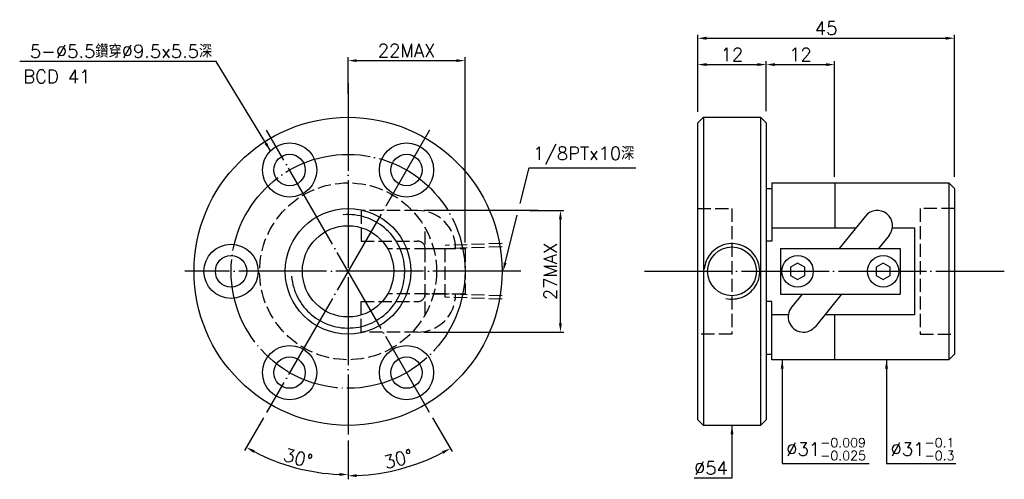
# Model space of a CAD drawing. Header units: millimetres. Extents: x -10 to 162, y 144 to 225.
import ezdxf
from ezdxf.enums import TextEntityAlignment as Align

# ---------------------------------------------------------------- set-up
doc = ezdxf.new("R2010")
doc.units = ezdxf.units.MM
doc.header["$LTSCALE"] = 0.769231
for name, pattern in [('CENTER', [22, 20, -1, 0, -1]), ('DASHED', [4, 3, -1]), ('THIN', [200000, 200000, 0])]:
    doc.linetypes.add(name, pattern=pattern)
for name, color, linetype in [('NT', 7, 'Continuous'), ('NT-DIM', 2, 'Continuous'), ('SH', 7, 'Continuous')]:
    doc.layers.add(name, color=color, linetype=linetype)
doc.styles.add('SIMPLEX', font='simplex.shx', dxfattribs={"bigfont": 'chineset.shx'})
doc.styles.get("Standard").update_dxf_attribs({"font": 'simplex.shx', "bigfont": 'chineset.shx'})
doc.dimstyles.new('ISO-25', dxfattribs={"dimscale": 0.769231, "dimtxt": 3, "dimasz": 2, "dimexe": 0.8, "dimexo": 1.37, "dimgap": 0.8, "dimtad": 1, "dimdec": 3, "dimdsep": 46, "dimtxsty": 'SIMPLEX', "dimcen": 1.5, "dimclrd": 2, "dimclre": 2, "dimclrt": 2, "dimazin": 2, "dimtfac": 1, "dimtdec": 3, "dimtmove": 0, "dimatfit": 3, "dimfxl": 0, "dimlwd": -1, "dimlwe": -1, "dimarcsym": 0})

# ---------------------------------------------------------------- blocks, each defined once
blk = doc.blocks.new('*D9')
at = {"layer": 'Defpoints', "color": 0}
for p in [(153.45, 221.3), (108.45, 207.37), (153.45, 195.95)]:
    blk.add_point(p, dxfattribs=at)
at = {"layer": 'NT-DIM', "color": 2}
for p, q in [((108.45, 208.42), (108.45, 221.92)), ((109.99, 221.3), (151.92, 221.3)), ((153.45, 197.01), (153.45, 221.92))]:
    blk.add_line(p, q, dxfattribs=at)
for points in [[(109.99, 221.56), (109.99, 221.04), (108.45, 221.3)], [(151.92, 221.56), (151.92, 221.04), (153.45, 221.3)]]:
    blk.add_solid(points, dxfattribs=at)
at = {"layer": 'NT-DIM', "color": 2, "insert": (130.95, 223.07), "char_height": 2.308, "attachment_point": 5, "style": 'SIMPLEX'}
blk.add_mtext('45', dxfattribs=at)
blk = doc.blocks.new('*D10')
at = {"layer": 'Defpoints', "color": 0}
for p in [(120.45, 216.68), (108.45, 207.45), (120.45, 207.45)]:
    blk.add_point(p, dxfattribs=at)
at = {"layer": 'NT-DIM', "color": 2}
for p, q in [((108.45, 208.51), (108.45, 217.3)), ((109.99, 216.68), (118.92, 216.68)), ((120.45, 208.51), (120.45, 217.3))]:
    blk.add_line(p, q, dxfattribs=at)
for points in [[(109.99, 216.94), (109.99, 216.43), (108.45, 216.68)], [(118.92, 216.94), (118.92, 216.43), (120.45, 216.68)]]:
    blk.add_solid(points, dxfattribs=at)
at = {"layer": 'NT-DIM', "color": 2, "insert": (114.45, 218.45), "char_height": 2.308, "attachment_point": 5, "style": 'SIMPLEX'}
blk.add_mtext('12', dxfattribs=at)
blk = doc.blocks.new('*D11')
at = {"layer": 'Defpoints', "color": 0}
for p in [(67.66, 217.38), (47.16, 210.45), (67.66, 184.45)]:
    blk.add_point(p, dxfattribs=at)
at = {"layer": 'NT-DIM', "color": 2}
for p, q in [((47.16, 211.51), (47.16, 217.99)), ((67.66, 185.51), (67.66, 217.99)), ((48.7, 217.38), (66.12, 217.38))]:
    blk.add_line(p, q, dxfattribs=at)
for points in [[(48.7, 217.63), (48.7, 217.12), (47.16, 217.38)], [(66.12, 217.63), (66.12, 217.12), (67.66, 217.38)]]:
    blk.add_solid(points, dxfattribs=at)
at = {"layer": 'NT-DIM', "color": 2, "insert": (57.41, 219.15), "char_height": 2.308, "attachment_point": 5, "style": 'SIMPLEX'}
blk.add_mtext('22MAX', dxfattribs=at)
blk = doc.blocks.new('*D12')
at = {"layer": 'Defpoints', "color": 0}
for p in [(59.36, 191.11), (84.39, 191.11), (59.36, 169.8)]:
    blk.add_point(p, dxfattribs=at)
at = {"layer": 'NT-DIM', "color": 2}
for p, q in [((84.39, 171.33), (84.39, 189.57)), ((60.42, 169.8), (85, 169.8))]:
    blk.add_line(p, q, dxfattribs=at)
for points in [[(84.13, 189.57), (84.64, 189.57), (84.39, 191.11)], [(84.13, 171.33), (84.64, 171.33), (84.39, 169.8)]]:
    blk.add_solid(points, dxfattribs=at)
at = {"layer": 'NT-DIM', "color": 2, "insert": (82.62, 180.45), "char_height": 2.308, "attachment_point": 5, "rotation": 90, "style": 'SIMPLEX'}
blk.add_mtext('27MAX', dxfattribs=at)
blk = doc.blocks.new('*D18')
at = {"layer": 'Defpoints', "color": 0}
for p in [(47.16, 213.45), (61.45, 205.2), (32.87, 155.7), (47.16, 151.87), (34.98, 146.98)]:
    blk.add_point(p, dxfattribs=at)
at = {"layer": 'NT-DIM', "color": 2}
for p, q in [((32.34, 154.79), (29.04, 149.07)), ((47.16, 150.82), (47.16, 144.22))]:
    blk.add_line(p, q, dxfattribs=at)
blk.add_arc((47.16, 180.45), 35.62, 242.4747, 267.5253, dxfattribs=at)
for points in [[(30.57, 148.64), (30.82, 149.09), (29.35, 149.6)], [(45.63, 145.12), (45.62, 144.61), (47.16, 144.83)]]:
    blk.add_solid(points, dxfattribs=at)
at = {"layer": 'NT-DIM', "color": 2, "insert": (38.4, 147.75), "char_height": 2.308, "attachment_point": 5, "rotation": 345, "style": 'SIMPLEX'}
blk.add_mtext('30°', dxfattribs=at)
blk = doc.blocks.new('*D19')
at = {"layer": 'Defpoints', "color": 0}
for p in [(47.16, 213.45), (32.87, 205.2), (61.45, 155.7), (47.16, 151.87), (53.38, 145.17)]:
    blk.add_point(p, dxfattribs=at)
at = {"layer": 'NT-DIM', "color": 2}
for p, q in [((61.98, 154.79), (65.39, 148.89)), ((47.16, 150.82), (47.16, 144.01))]:
    blk.add_line(p, q, dxfattribs=at)
blk.add_arc((47.16, 180.45), 35.83, 272.4602, 297.5398, dxfattribs=at)
for points in [[(63.61, 148.91), (63.85, 148.46), (65.08, 149.42)], [(48.7, 144.4), (48.69, 144.91), (47.16, 144.62)]]:
    blk.add_solid(points, dxfattribs=at)
at = {"layer": 'NT-DIM', "color": 2, "insert": (55.98, 147.55), "char_height": 2.308, "attachment_point": 5, "rotation": 15, "style": 'SIMPLEX'}
blk.add_mtext('30°', dxfattribs=at)
blk = doc.blocks.new('*D21')
at = {"layer": 'Defpoints', "color": 0}
for p in [(132.45, 216.68), (120.45, 207.45), (132.45, 195.95)]:
    blk.add_point(p, dxfattribs=at)
at = {"layer": 'NT-DIM', "color": 2}
for p, q in [((120.45, 208.51), (120.45, 217.3)), ((121.99, 216.68), (130.92, 216.68)), ((132.45, 197.01), (132.45, 217.3))]:
    blk.add_line(p, q, dxfattribs=at)
for points in [[(121.99, 216.94), (121.99, 216.43), (120.45, 216.68)], [(130.92, 216.94), (130.92, 216.43), (132.45, 216.68)]]:
    blk.add_solid(points, dxfattribs=at)
at = {"layer": 'NT-DIM', "color": 2, "insert": (126.45, 218.45), "char_height": 2.308, "attachment_point": 5, "style": 'SIMPLEX'}
blk.add_mtext('12', dxfattribs=at)

msp = doc.modelspace()

# ---------------------------------------------------------------- linework, layer by layer
at = {"layer": 'NT', "color": 3, "linetype": 'CENTER'}
for p, q in [((47.1611, 213.4536), (47.1611, 151.8734)), ((61.4512, 205.2048), (32.871, 155.7024)), ((61.4512, 155.7024), (32.871, 205.2048)), ((77.4273, 180.4536), (18.5809, 180.4536))]:
    msp.add_line(p, q, dxfattribs=at)
at = {"layer": 'NT', "color": 7, "linetype": 'Continuous'}
for p, q in [((108.4544, 206.4536), (109.4544, 207.4536)), ((109.4544, 207.4536), (119.4544, 207.4536)), ((109.4544, 207.4536), (109.4544, 153.4536)), ((119.4544, 207.4536), (120.4544, 206.4536)), ((119.4544, 207.4536), (119.4544, 153.4536)), ((108.4544, 154.4536), (108.4544, 206.4536)), ((120.4544, 206.4536), (120.4544, 154.4536)), ((121.4544, 195.9536), (121.4544, 185.7451)), ((121.4544, 195.9536), (152.4544, 195.9536)), ((132.4544, 195.9536), (132.4544, 188.0694)), ((152.4544, 195.9536), (152.4544, 164.9536)), ((152.4544, 195.9536), (153.4544, 194.9536)), ((120.4544, 194.9536), (121.4544, 194.9536)), ((153.4544, 194.9536), (153.4544, 165.9536)), ((137.8427, 190.1214), (133.2473, 184.4536)), ((142.0062, 186.7458), (140.1477, 184.4536)), ((121.4544, 185.7451), (120.4544, 185.7451)), ((122.9544, 184.4536), (143.9544, 184.4536)), ((122.9544, 184.4536), (122.9544, 176.4536)), ((143.9544, 184.4536), (143.9544, 176.4536)), ((122.9544, 176.4536), (143.9544, 176.4536)), ((126.7611, 176.4536), (124.9027, 174.1614)), ((133.6615, 176.4536), (129.0662, 170.7858)), ((121.4544, 175.1621), (120.4544, 175.1621)), ((121.4544, 164.9536), (121.4544, 175.1621)), ((132.4544, 164.9536), (132.4544, 172.8378)), ((120.4544, 165.9536), (121.4544, 165.9536)), ((153.4544, 165.9536), (152.4544, 164.9536)), ((152.4544, 164.9536), (121.4544, 164.9536)), ((109.4544, 153.4536), (108.4544, 154.4536)), ((120.4544, 154.4536), (119.4544, 153.4536)), ((119.4544, 153.4536), (109.4544, 153.4536))]:
    msp.add_line(p, q, dxfattribs=at)
at = {"layer": 'NT', "color": 1, "linetype": 'DASHED'}
for p, q in [((108.4544, 191.4536), (114.4544, 191.4536)), ((114.4544, 191.4536), (114.4544, 169.4536)), ((153.4544, 191.4536), (147.4544, 191.4536)), ((147.4544, 191.4536), (147.4544, 169.4536)), ((60.6611, 172.8378), (60.6611, 188.0694)), ((60.6611, 184.4536), (67.6611, 184.4536)), ((67.6611, 184.4536), (67.6611, 176.4536)), ((67.6611, 176.4536), (60.6611, 176.4536)), ((114.4544, 169.4536), (108.4544, 169.4536)), ((147.4544, 169.4536), (153.4544, 169.4536))]:
    msp.add_line(p, q, dxfattribs=at)
for points in [[(59.3626, 191.1121), (49.4489, 191.1121), (49.4489, 185.7521), (59.3626, 185.7521)], [(59.3626, 169.7951), (49.4489, 169.7951), (49.4489, 175.1551), (59.3626, 175.1551)]]:
    msp.add_lwpolyline(points, dxfattribs=at)
at = {"layer": 'NT', "color": 7, "linetype": 'Continuous'}
for points in [[(121.4544, 188.0694), (136.1789, 188.0694)], [(142.5796, 188.0694), (146.4544, 188.0694), (146.4544, 172.8378), (130.7299, 172.8378)], [(124.3293, 172.8378), (121.4544, 172.8378)]]:
    msp.add_lwpolyline(points, dxfattribs=at)
for points in [[(125.9544, 181.897), (124.7044, 181.1753), (124.7044, 179.7319), (125.9544, 179.0102), (127.2044, 179.7319), (127.2044, 181.1753)], [(140.9544, 181.897), (139.7044, 181.1753), (139.7044, 179.7319), (140.9544, 179.0102), (142.2044, 179.7319), (142.2044, 181.1753)]]:
    msp.add_lwpolyline(points, close=True, dxfattribs=at)
for centre, radius in [((47.1611, 180.4536), 27), ((36.9111, 198.2071), 4.75), ((57.4111, 198.2071), 4.75), ((36.9111, 198.2071), 2.75), ((57.4111, 198.2071), 2.75), ((47.1611, 180.4536), 11), ((47.1611, 180.4536), 8), ((26.6611, 180.4536), 4.75), ((114.4544, 180.4536), 4.2809), ((26.6611, 180.4536), 2.75), ((125.9544, 180.4536), 2.75), ((140.9544, 180.4536), 2.75), ((36.9111, 162.7001), 4.75), ((57.4111, 162.7001), 4.75), ((36.9111, 162.7001), 2.75), ((57.4111, 162.7001), 2.75)]:
    msp.add_circle(centre, radius, dxfattribs=at)
at = {"layer": 'NT', "color": 3, "linetype": 'CENTER'}
msp.add_circle((47.1611, 180.4536), 20.5, dxfattribs=at)
at = {"layer": 'NT', "color": 1, "linetype": 'DASHED'}
msp.add_circle((47.1611, 180.4536), 15.5, dxfattribs=at)
at = {"layer": 'NT', "color": 5, "linetype": 'THIN'}
for centre, radius, start, end in [((47.1611, 180.4536), 9.938, 185, 95), ((114.4544, 180.4536), 4.864, 257.493837, 175.298279)]:
    msp.add_arc(centre, radius, start, end, dxfattribs=at)
at = {"layer": 'NT', "color": 1, "linetype": 'DASHED'}
for centre, radius, start, end in [((59.3626, 184.4536), 6.6585, 0, 90), ((59.3626, 184.4536), 1.2985, 0, 90), ((59.3626, 176.4536), 6.6585, 270, 0), ((59.3626, 176.4536), 1.2985, 270, 0)]:
    msp.add_arc(centre, radius, start, end, dxfattribs=at)
at = {"layer": 'NT', "color": 7, "linetype": 'Continuous'}
for centre, start, end in [((139.9244, 188.4336), 320.965658, 140.965658), ((126.9844, 172.4736), 140.965658, 320.965658)]:
    msp.add_arc(centre, 2.68, start, end, dxfattribs=at)
at = {"layer": 'NT-DIM'}
for p, q in [((80.489, 191.1121), (60.4164, 191.1121)), ((79.0519, 191.1121), (85.0012, 191.1121))]:
    msp.add_line(p, q, dxfattribs=at)
at = {"layer": 'NT-DIM', "color": 1, "linetype": 'DASHED'}
for p, q in [((74.1611, 185.3176), (64.1659, 185.0052)), ((64.1659, 175.902), (64.1659, 185.0052)), ((74.1611, 184.7366), (64.1659, 184.4242)), ((64.1659, 184.4242), (54.1061, 184.4242)), ((64.1659, 176.483), (54.1061, 176.483)), ((74.1611, 176.1706), (64.1659, 176.483)), ((74.1611, 175.5896), (64.1659, 175.902))]:
    msp.add_line(p, q, dxfattribs=at)
at = {"layer": 'NT-DIM'}
for points in [[(77.3071, 192.3193), (78.8823, 198.5885), (78.9823, 198.5885), (97.6197, 198.5885)], [(74.7006, 181.9457), (76.7915, 190.2671)]]:
    msp.add_lwpolyline(points, dxfattribs=at)
msp.add_solid([(74.9493, 181.8832), (74.3257, 180.4536), (74.452, 182.0082)], dxfattribs=at)
at = {"layer": 'SH', "color": 3, "linetype": 'CENTER'}
msp.add_line((99.0922, 180.4536), (162.1842, 180.4536), dxfattribs=at)

# ---------------------------------------------------------------- texts
at = {"layer": 'NT-DIM'}
msp.add_text('BCD 41', height=2.30769, dxfattribs=at).set_placement((-3.8716, 215.7525), align=Align.TOP_CENTER)
at = {"layer": 'NT-DIM', "color": 2, "style": 'SIMPLEX'}
for s, insert, char_height, attachment_point in [('5-%%c5.5鑽穿%%c9.5x5.5深', (23.3454, 217.8602), 2.307692, 9), ('1/8PTx10深', (79.5977, 199.2039), 2.30769, 7), ('\\A1;%%c31{\\H0.7x;\\S-0.009^ -0.025;}', (123.9676, 147.3623), 2.307692, 7), ('\\A1;%%c31{\\H0.7x;\\S-0.1^ -0.3;}', (142.2577, 147.3623), 2.307692, 7), ('%%c54', (113.739, 144.8382), 2.30769, 9)]:
    msp.add_mtext(s, dxfattribs=dict(at, insert=insert, char_height=char_height, attachment_point=attachment_point))

# ---------------------------------------------------------------- dimensions: what is measured, and where the dimension line sits
at = {"layer": 'NT-DIM'}
for base, p1, p2, picture, middle in [((153.4544, 221.2998), (108.4544, 207.3706), (153.4544, 195.9536), '*D9', (130.9544, 223.069)), ((120.4544, 216.6844), (108.4544, 207.4536), (120.4544, 207.4536), '*D10', (114.4544, 218.4536))]:
    dim = msp.add_linear_dim(base=base, p1=p1, p2=p2, dimstyle='ISO-25', dxfattribs=at)
    dim.commit()
    dim.dimension.update_dxf_attribs({"geometry": picture, "text_midpoint": middle})
dim = msp.add_linear_dim(base=(67.6611, 217.3767), p1=(47.1611, 210.4536), p2=(67.6611, 184.4536), text='22MAX', dimstyle='ISO-25', dxfattribs=at)
dim.commit()
dim.dimension.update_dxf_attribs({"geometry": '*D11', "text_midpoint": (57.4111, 219.1459)})
dim = msp.add_linear_dim(base=(132.4544, 216.6844), p1=(120.4544, 207.4536), p2=(132.4544, 195.9536), dimstyle='ISO-25', override={"dimtmove": 1}, dxfattribs=at)
dim.commit()
dim.dimension.update_dxf_attribs({"geometry": '*D21', "text_midpoint": (126.4544, 218.4536)})
for base, line1, line2, picture, middle in [((34.9774, 146.9791), ((47.1611, 213.4536), (47.1611, 151.8734)), ((61.4512, 205.2048), (32.871, 155.7024)), '*D18', (38.3991, 147.7536)), ((53.3834, 145.1652), ((61.4512, 155.7024), (32.871, 205.2048)), ((47.1611, 213.4536), (47.1611, 151.8734)), '*D19', (55.9774, 147.5508))]:
    dim = msp.add_angular_dim_2l(base=base, line1=line1, line2=line2, dimstyle='ISO-25', dxfattribs=at)
    dim.commit()
    dim.dimension.update_dxf_attribs({"geometry": picture, "text_midpoint": middle})
dim = msp.add_linear_dim(base=(84.3859, 191.1121), p1=(59.3626, 169.7951), p2=(59.3626, 191.1121), angle=90, text='27MAX', dimstyle='ISO-25', override={"dimse2": 1}, dxfattribs=at)
dim.commit()
dim.dimension.update_dxf_attribs({"geometry": '*D12', "text_midpoint": (82.6166, 180.4536)})

# ---------------------------------------------------------------- leaders
at = {"layer": 'NT-DIM', "annotation_type": 0, "has_hookline": 1}
for points, hookline_direction, text_width in [([(33.5523, 201.5659), (24.0608, 217.2448), (23.9608, 217.2448)], 1, 33.7363), ([(123.2522, 164.9536), (123.2522, 146.747), (123.3522, 146.747)], 0, 14.5055), ([(141.5424, 164.9536), (141.5424, 146.747), (141.6424, 146.747)], 0, 11.4286), ([(114.4544, 153.4536), (114.4544, 144.2228), (114.3544, 144.2228)], 1, 5.9341)]:
    msp.add_leader(points, dimstyle='ISO-25', dxfattribs=dict(at, hookline_direction=hookline_direction, text_width=text_width))

doc.saveas('drawing.dxf')
